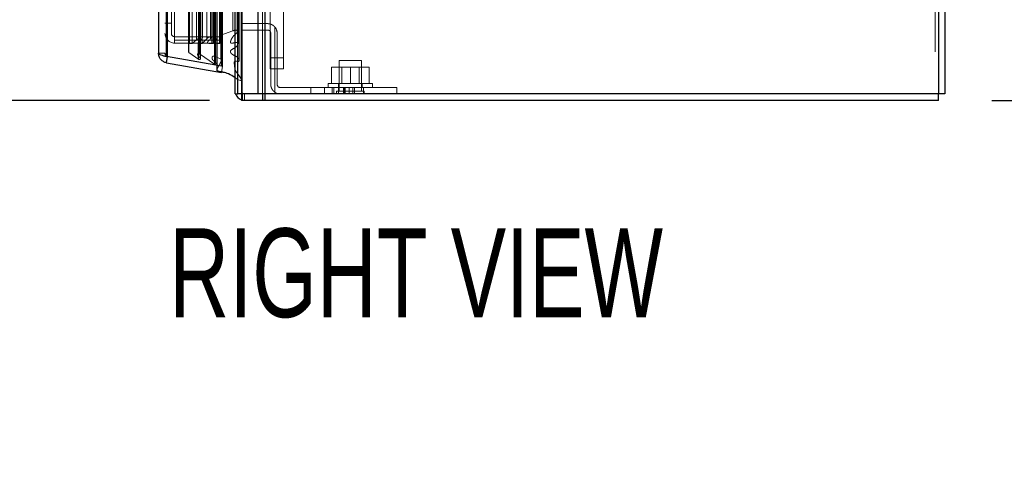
# Model space of a CAD drawing. Header units: inches. Extents: x 0.2 to 10.8, y 0.2 to 8.2.
# Tile 89 of 123: x 5.84 to 6.765, y 2.539 to 2.967. Entities that reach past the tile are written whole.
import ezdxf

# ---------------------------------------------------------------- set-up
doc = ezdxf.new("R2010")
doc.units = ezdxf.units.IN
doc.header["$MEASUREMENT"] = 0
doc.linetypes.add('HIDDEN', pattern=[0.075, 0.05, -0.025])
doc.layers.add('DIMENSIONS', color=140, linetype='Continuous')
doc.layers.add('TEXT', color=140, linetype='Continuous')
doc.styles.add('SLDTEXTSTYLE0', font='TXT', dxfattribs={"width": 0.7})
doc.dimstyles.new('SLDDIMSTYLE1', dxfattribs={"dimtxt": 0.084961, "dimasz": 0.13, "dimexe": 0, "dimexo": 0.0625, "dimgap": 0.02124, "dimtad": 0, "dimtih": 1, "dimtoh": 1, "dimlfac": 12, "dimrnd": 1e-09, "dimzin": 12, "dimdsep": 46, "dimtxsty": 'SLDTEXTSTYLE0', "dimsah": 1, "dimcen": 0.09, "dimadec": 0, "dimazin": 3, "dimtfac": 1, "dimtmove": 0, "dimatfit": 0, "dimfxl": 0, "dimfrac": 2, "dimtolj": 1, "dimtzin": 12, "dimarcsym": 0})

# ---------------------------------------------------------------- blocks, each defined once
blk = doc.blocks.new('_D_13')
at = {"layer": 'DIMENSIONS'}
for p, q in [((6.88503, 3.0635), (6.88503, 3.3135)), ((6.78471, 3.0635), (7.01003, 3.0635)), ((6.75325, 2.89175), (7.01003, 2.89175)), ((6.88503, 2.67575), (6.88503, 2.89175)), ((7.01034, 2.67575), (6.88503, 2.67575)), ((7.16353, 2.67575), (7.135, 2.67575)), ((7.135, 2.67575), (7.135, 2.54072)), ((7.416, 2.67575), (7.44453, 2.67575)), ((7.44453, 2.67575), (7.44453, 2.54072)), ((7.135, 2.54072), (7.16353, 2.54072)), ((7.44453, 2.54072), (7.416, 2.54072))]:
    blk.add_line(p, q, dxfattribs=at)
for points in [[(6.88503, 3.0635), (6.90503, 3.1935), (6.86503, 3.1935)], [(6.88503, 2.89175), (6.86503, 2.76175), (6.90503, 2.76175)]]:
    blk.add_solid(points, dxfattribs=at)
at = {"layer": 'DIMENSIONS', "char_height": 0.083333, "attachment_point": 1, "style": 'SLDTEXTSTYLE0'}
for s, insert in [('2.06', (7.16353, 2.8022)), ('52.3', (7.16353, 2.64815))]:
    blk.add_mtext(s, dxfattribs=dict(at, insert=insert))
blk = doc.blocks.new('_D_18')
at = {"layer": 'DIMENSIONS'}
for p, q in [((5.68137, 3.0955), (5.68137, 3.3455)), ((6.02317, 3.0955), (5.55637, 3.0955)), ((6.01854, 2.89175), (5.55637, 2.89175)), ((5.68137, 2.67575), (5.68137, 2.89175)), ((5.02571, 2.67575), (4.99718, 2.67575)), ((4.99718, 2.67575), (4.99718, 2.54072)), ((5.27818, 2.67575), (5.30671, 2.67575)), ((5.30671, 2.67575), (5.30671, 2.54072)), ((5.43137, 2.67575), (5.68137, 2.67575)), ((4.99718, 2.54072), (5.02571, 2.54072)), ((5.30671, 2.54072), (5.27818, 2.54072))]:
    blk.add_line(p, q, dxfattribs=at)
for points in [[(5.68137, 3.0955), (5.70137, 3.2255), (5.66137, 3.2255)], [(5.68137, 2.89175), (5.66137, 2.76175), (5.70137, 2.76175)]]:
    blk.add_solid(points, dxfattribs=at)
at = {"layer": 'DIMENSIONS', "char_height": 0.083333, "attachment_point": 1, "style": 'SLDTEXTSTYLE0'}
for s, insert in [('2.45', (5.02571, 2.8022)), ('62.1', (5.02571, 2.64815))]:
    blk.add_mtext(s, dxfattribs=dict(at, insert=insert))

msp = doc.modelspace()

# ---------------------------------------------------------------- linework, layer by layer
at = {"color": 7, "linetype": 'HIDDEN', "lineweight": 18}
for p, q in [((6.7002513, 5.6371666), (6.7002513, 2.8977542)), ((6.7002513, 5.6371666), (6.7002513, 2.8977542)), ((6.0642966, 2.8977542), (6.0642966, 5.3424034)), ((6.0685393, 2.8977542), (6.0685393, 5.3424034)), ((6.0685393, 2.8977542), (6.0685393, 5.3424034)), ((6.0706606, 5.3435837), (6.0706606, 2.8977542)), ((6.0706606, 2.8977542), (6.0706606, 5.3435837)), ((6.0706606, 2.8977542), (6.0706606, 5.3435837)), ((6.0452206, 2.8977542), (6.0452206, 5.3334298)), ((6.0485846, 2.8977542), (6.0485846, 5.3331709)), ((6.0494633, 2.8977542), (6.0494633, 5.3334298)), ((6.0494633, 2.8977542), (6.0494633, 5.3334298)), ((6.0449664, 2.9113883), (6.0449664, 5.3199371)), ((6.025556, 2.9205246), (6.025556, 5.3108008)), ((6.025556, 2.9205246), (6.025556, 5.3108008)), ((5.9782606, 5.2983822), (5.9782606, 2.9329432)), ((5.9793025, 2.9329432), (5.9793025, 5.2983822)), ((5.9793025, 5.2983822), (5.9793025, 2.9329432)), ((6.0087437, 2.9301569), (6.0087437, 5.3011684)), ((6.0101753, 2.931081), (6.0101753, 5.3002402)), ((6.0210204, 5.2998237), (6.0210204, 2.9315059)), ((6.0234183, 2.9255932), (6.0234183, 5.3057321)), ((6.0244106, 2.9268481), (6.0244106, 5.304478)), ((6.0254717, 5.3067068), (6.0254717, 2.9246186)), ((6.0259813, 2.9245287), (6.0259813, 5.3067966)), ((6.0294055, 2.9303066), (6.0294055, 5.3010187)), ((6.0294055, 2.9303066), (6.0294055, 5.3010187)), ((6.0298571, 2.929343), (6.0298571, 5.3019824)), ((6.0298839, 2.9295527), (6.0298839, 5.3017727)), ((6.0308234, 2.9238586), (6.0308234, 5.3074667)), ((6.0417112, 5.3049818), (6.0417112, 2.9263554)), ((5.9768234, 5.295437), (5.9768234, 2.9358883)), ((5.9988784, 2.9374924), (5.9988784, 5.2938329)), ((5.9993111, 2.9367617), (5.9993111, 5.2945636)), ((6.0075633, 5.2971352), (6.0075633, 2.9341858)), ((6.009328, 2.9354593), (6.009328, 5.295866)), ((6.0233873, 2.9331404), (6.0233873, 5.298185)), ((6.0382746, 5.2936811), (6.0382746, 2.9376198)), ((5.9997117, 2.9452097), (5.9997117, 5.2861157)), ((5.9997117, 2.9452097), (5.9997117, 5.2861157)), ((6.0022443, 2.9452097), (6.0022443, 5.2861157)), ((6.0065525, 2.9485756), (6.0065525, 5.2827497)), ((6.008067, 5.2854516), (6.008067, 2.9458742)), ((6.0082791, 2.9452097), (6.0082791, 5.2861157)), ((6.0117242, 2.9452097), (6.0117242, 5.2861157)), ((6.0119929, 2.9506137), (6.0119929, 5.2807189)), ((6.0160488, 2.9495049), (6.0160488, 5.2818205)), ((6.0160488, 2.9495049), (6.0160488, 5.2818205)), ((6.0165962, 5.2852143), (6.0165962, 2.9461095)), ((6.0196039, 2.9497509), (6.0196039, 5.281563)), ((6.0208948, 2.9452097), (6.0208948, 5.2861157)), ((6.0220679, 5.2861157), (6.0220679, 2.9452097)), ((6.0220679, 2.9452097), (6.0220679, 5.2861157)), ((6.0224846, 2.9456263), (6.0224846, 5.285699)), ((6.0254013, 5.285699), (6.0254013, 2.9456263)), ((6.0258179, 2.9452097), (6.0258179, 5.2861157)), ((6.0258179, 5.2861157), (6.0258179, 2.9452097)), ((6.0278915, 2.9452097), (6.0278915, 5.2861157)), ((6.0278915, 2.9452097), (6.0278915, 5.2861157)), ((6.0284901, 5.283121), (6.0284901, 2.9482043)), ((6.0287346, 2.946043), (6.0287346, 5.2852823)), ((6.0287346, 2.946043), (6.0287346, 5.2852823)), ((6.028805, 2.9521229), (6.028805, 5.2792025)), ((6.028805, 2.9521229), (6.028805, 5.2792025)), ((6.0293522, 2.9528959), (6.0293522, 5.2784294)), ((6.0293522, 2.9528959), (6.0293522, 5.2784294)), ((6.0405441, 2.9569864), (6.0405441, 5.274339)), ((6.0446779, 2.9562076), (6.0446779, 5.275083)), ((5.9828234, 2.9642738), (5.9828234, 3.0182043)), ((5.9858234, 3.0182043), (5.9858234, 2.9482043)), ((6.0757119, 2.9800131), (6.0757119, 2.9317505)), ((6.0882119, 2.9317505), (6.0882119, 2.9800131)), ((5.9828234, 2.9642738), (5.9768234, 2.9642738)), ((5.9828234, 2.9545238), (5.9828234, 2.9642738)), ((6.0485846, 2.9637542), (6.0731679, 2.9637542)), ((6.0798346, 2.9608003), (6.0798346, 2.8995047)), ((6.0798346, 2.8995047), (6.0798346, 2.9608003)), ((6.0284901, 2.9515238), (5.9858234, 2.9515238)), ((6.0119929, 2.9506064), (6.0119929, 2.9506136)), ((6.0287346, 2.946043), (6.028805, 2.9521229)), ((6.0293522, 2.9528959), (6.0405441, 2.9569864)), ((6.0731679, 2.9577542), (6.0485846, 2.9577542)), ((6.0761679, 2.9067542), (6.0761679, 2.9547542)), ((6.0821679, 2.9547542), (6.0821679, 2.9067542)), ((6.0284901, 2.9482043), (5.9858234, 2.9482043)), ((5.9858234, 2.9482043), (5.9858234, 2.9455238)), ((6.0284901, 2.9455238), (5.9858234, 2.9455238)), ((5.9997117, 2.9452097), (6.0022443, 2.9452097)), ((6.0022443, 2.9452097), (6.0065525, 2.9485756)), ((6.008067, 2.9458741), (6.008067, 2.9311642)), ((6.0082791, 2.9452097), (6.0117242, 2.9452097)), ((6.0117242, 2.9452097), (6.0160488, 2.9495049)), ((6.0208948, 2.9452097), (6.0220679, 2.9452097)), ((6.0258179, 2.9452097), (6.0278915, 2.9452097)), ((6.0284901, 2.9482043), (6.0284901, 2.9455238)), ((5.9768234, 2.9358883), (5.9708234, 2.9358883)), ((5.9782606, 2.9329432), (5.9793025, 2.9329432)), ((5.9792727, 2.9327647), (5.9793025, 2.9329339)), ((6.0308234, 2.9238586), (5.9793025, 2.9329432)), ((5.9793025, 2.9329339), (6.0308234, 2.9238493)), ((6.0087437, 2.9301569), (5.9993111, 2.9367617)), ((6.0234183, 2.9255932), (6.009328, 2.9354593)), ((6.0210204, 2.9315057), (6.0210204, 2.9315016)), ((6.0294055, 2.9303066), (6.0233873, 2.9331404)), ((6.0757119, 2.9317505), (6.0882119, 2.9317505)), ((6.0757119, 2.9213339), (6.0757119, 2.9317505)), ((6.0757119, 2.9317505), (6.0882119, 2.9317505)), ((6.0882119, 2.9317505), (6.0882119, 2.9213339)), ((6.0244106, 2.9268473), (6.0244106, 2.926848)), ((6.025556, 2.9205246), (6.0298571, 2.929343)), ((6.0297816, 2.9179405), (6.0308234, 2.9238493)), ((6.029851, 2.9238586), (6.0308234, 2.9238586)), ((6.0417112, 2.9263553), (6.0417112, 2.926347)), ((6.1331679, 2.9075042), (6.1331679, 2.9229209)), ((6.1509179, 2.9229209), (6.1331679, 2.9229209)), ((6.1509179, 2.9290042), (6.1405013, 2.9290042)), ((6.1405013, 2.9290042), (6.1405013, 2.9003584)), ((6.1427554, 2.9229209), (6.1427554, 2.9075042)), ((6.1613346, 2.9290042), (6.1509179, 2.9290042)), ((6.1509179, 2.9075042), (6.1509179, 2.9229209)), ((6.1686679, 2.9229209), (6.1509179, 2.9229209)), ((6.1590804, 2.9075042), (6.1590804, 2.9229209)), ((6.1613346, 2.9003584), (6.1613346, 2.9290042)), ((6.1686679, 2.9075042), (6.1686679, 2.9229209)), ((6.0449664, 2.9113883), (6.0425846, 2.9130856)), ((6.0757119, 2.9213339), (6.0882119, 2.9213339)), ((6.0851679, 2.9037542), (6.1631679, 2.9037542)), ((6.1136888, 2.9037542), (6.1136888, 2.8977542)), ((6.1267096, 2.8977542), (6.1267096, 2.9037542)), ((6.1267096, 2.8977542), (6.1267096, 2.9037542)), ((6.1267096, 2.8977542), (6.1267096, 2.9037542)), ((6.1267096, 2.8977542), (6.1267096, 2.9037542)), ((6.1300846, 2.9075042), (6.1717513, 2.9075042)), ((6.1300846, 2.9075042), (6.1300846, 2.9037542)), ((6.1339317, 2.8977542), (6.1339317, 2.9037542)), ((6.1353957, 2.8977542), (6.1353957, 2.9037542)), ((6.1398036, 2.8977542), (6.1398036, 2.9037542)), ((6.1398036, 2.8977542), (6.1398036, 2.9037542)), ((6.1398763, 2.9075042), (6.1398763, 2.9037542)), ((6.1445655, 2.8977542), (6.1445655, 2.9037542)), ((6.1451608, 2.8977542), (6.1451608, 2.9037542)), ((6.1459733, 2.9037542), (6.1459733, 2.8977542)), ((6.1496814, 2.8977542), (6.1496814, 2.9037542)), ((6.1532528, 2.8977542), (6.1532528, 2.9037542)), ((6.1547577, 2.8977542), (6.1547577, 2.9037542)), ((6.154765, 2.8977542), (6.154765, 2.9037542)), ((6.1619596, 2.9037542), (6.1619596, 2.9075042)), ((6.1631679, 2.8977542), (6.1631679, 2.9037542)), ((6.1631679, 2.9037542), (6.1944179, 2.9037542)), ((6.1631679, 2.9037542), (6.1631679, 2.8977542)), ((6.1717513, 2.9037542), (6.1717513, 2.9075042)), ((6.1944179, 2.9037542), (6.1944179, 2.8977542)), ((6.0494623, 2.8977542), (6.0494623, 2.8917542)), ((6.0515846, 2.8977542), (6.0515846, 2.8917542)), ((6.0685383, 2.8977542), (6.0685383, 2.8917542)), ((6.0706573, 2.8977542), (6.0706573, 2.8917542)), ((6.1509179, 2.9003584), (6.1378971, 2.9003584)), ((6.1378971, 2.9003584), (6.1378971, 2.8977542)), ((6.1639388, 2.9003584), (6.1509179, 2.9003584)), ((6.1639388, 2.8977542), (6.1639388, 2.9003584))]:
    msp.add_line(p, q, dxfattribs=at)
at = {"color": 7, "linetype": 'Continuous', "lineweight": 25}
for p, q in [((6.7032513, 5.6385655), (6.7032513, 2.8977542)), ((6.7092513, 5.6395189), (6.7092513, 2.8977542)), ((6.0642966, 2.8977542), (6.0642966, 5.3424034)), ((6.0706606, 5.3435837), (6.0706606, 2.8977542)), ((6.0425846, 2.8977542), (6.0425846, 5.3331709)), ((6.0452206, 2.8977542), (6.0452206, 5.3334298)), ((5.9782606, 2.9329432), (5.9782606, 5.2983822)), ((6.0297816, 2.9238586), (6.0297816, 5.3074667)), ((5.9708234, 5.295437), (5.9708234, 2.9358883)), ((6.0297816, 2.9238586), (5.9782606, 2.9329432)), ((5.9782606, 2.927025), (5.9792727, 2.9327647)), ((5.9782606, 2.927025), (6.0297816, 2.9179405)), ((6.0254717, 2.9246186), (6.0254717, 2.9201593)), ((6.0259813, 2.9193914), (6.0259813, 2.9245287)), ((6.0297816, 2.9238586), (6.029851, 2.9238586)), ((6.0425846, 2.8977542), (6.0452206, 2.8977542)), ((6.0642966, 2.8977542), (6.0452206, 2.8977542)), ((6.0485846, 2.8977542), (6.0485846, 2.8917542)), ((6.0494623, 2.8977542), (6.0494623, 2.8917542)), ((6.0706606, 2.8977542), (6.0642966, 2.8977542)), ((6.0685383, 2.8977542), (6.0685383, 2.8917542)), ((6.0706573, 2.8977542), (6.0706573, 2.8917542)), ((6.7032513, 2.8977542), (6.0706606, 2.8977542)), ((6.7032513, 2.8917542), (6.7032513, 2.8977542)), ((6.7092513, 2.8977542), (6.7032513, 2.8977542)), ((6.0494623, 2.8917542), (6.0485846, 2.8917542)), ((6.0685383, 2.8917542), (6.0494623, 2.8917542)), ((6.0706573, 2.8917542), (6.0685383, 2.8917542)), ((6.7032513, 2.8917542), (6.0706573, 2.8917542))]:
    msp.add_line(p, q, dxfattribs=at)
at = {"color": 7, "linetype": 'HIDDEN', "lineweight": 18, "flags": 128}
for points in [[(6.0484736, 2.911328), (6.0484741, 4.1061321), (6.0484736, 5.3199931)], [(6.0465738, 2.9293851), (6.046574, 4.0669415), (6.0465738, 5.3019288)], [(6.0382867, 5.2847943), (6.0382866, 4.1251902), (6.0382867, 2.9465329)], [(6.0454028, 2.9448457), (6.0454034, 4.0669338), (6.0454028, 5.2864971)], [(6.0454028, 2.9448289), (6.0454035, 4.1406842), (6.0454028, 5.286496)], [(6.0465462, 2.9293851), (6.0465367, 2.928961), (6.0464126, 2.9286888), (6.0461728, 2.9284857), (6.0458636, 2.9283601), (6.0455458, 2.9283063), (6.0450386, 2.9283088), (6.0440901, 2.9283904), (6.0432295, 2.9284371), (6.042902, 2.9284038), (6.0426524, 2.9283339), (6.0424317, 2.9282315), (6.0422029, 2.9280649), (6.042007, 2.9278231), (6.0418645, 2.9275033), (6.0420497, 2.9234122), (6.0430226, 2.91937), (6.0459464, 2.9158317), (6.0482331, 2.9120391), (6.0484644, 2.9113693), (6.0485254, 2.9110195), (6.0484538, 2.9106656), (6.0483851, 2.9105759), (6.0483283, 2.9105319), (6.0482054, 2.9104815), (6.0480398, 2.9104576), (6.0476144, 2.9104861), (6.0449664, 2.9113883), (6.0449664, 2.9113883)], [(6.0430993, 2.8977542), (6.0427575, 2.8989984), (6.0425846, 2.9007542)], [(6.0515846, 2.8917542), (6.0498288, 2.8919271), (6.0485846, 2.8922689)]]:
    msp.add_lwpolyline(points, dxfattribs=at)
at = {"color": 7, "linetype": 'HIDDEN', "lineweight": 18}
for centre, radius, start, end in [((6.0731679, 2.9547542), 0.009, 0, 42.2054464), ((5.9858234, 2.9545238), 0.009, 180, 270), ((5.9858234, 2.9545238), 0.003, 180, 270), ((6.0239429, 2.9483347), 0.0014583, 0, 180), ((6.0296382, 2.9521132), 0.0008333, 110.0765428, 179.3367158), ((5.9997117, 2.9443763), 0.0008333, 90, 180), ((6.0220679, 2.9456263), 0.0004167, 270, 0), ((6.0258179, 2.9456263), 0.0004167, 180, 270), ((6.0278915, 2.9460528), 0.0008431, 270, 359.3367158), ((5.9997117, 2.9374924), 0.0008333, 180, 241.2673753), ((6.0290505, 2.9295527), 0.0008333, 345.4243751, 64.7861857), ((6.026305, 2.9201593), 0.0008333, 154, 180), ((6.0851679, 2.9067542), 0.003, 180, 270), ((6.0515846, 2.9007542), 0.003, 180, 270), ((6.0851679, 2.9067542), 0.009, 233.6587969, 270)]:
    msp.add_arc(centre, radius, start, end, dxfattribs=at)
at = {"color": 7, "linetype": 'Continuous', "lineweight": 25}
for centre, radius, start, end in [((6.026305, 2.9201593), 0.0008333, 180, 247.1422396), ((6.0515846, 2.9007542), 0.009, 199.4712206, 250.5287794)]:
    msp.add_arc(centre, radius, start, end, dxfattribs=at)
at = {"color": 7, "linetype": 'HIDDEN', "lineweight": 18}
for points, knots in [([(6.0731679, 2.9637542), (6.0737881, 2.9637542), (6.0744015, 2.9636908), (6.0756141, 2.9634375), (6.0762199, 2.963244), (6.0773645, 2.9627404), (6.0779076, 2.9624311), (6.078933, 2.9616941), (6.0794081, 2.9612706), (6.0798346, 2.9608003)], [0, 0, 0, 0, 0.25, 0.25, 0.5, 0.5, 0.75, 0.75, 1, 1, 1, 1]), ([(6.0065525, 2.9485756), (6.0066585, 2.9486737), (6.0068707, 2.9488699), (6.0072132, 2.9491481), (6.007567, 2.949419), (6.0079289, 2.9496848), (6.0082939, 2.9499497), (6.0086653, 2.9502099), (6.009047, 2.9504618), (6.0094852, 2.9507304), (6.0099595, 2.9509905), (6.0104508, 2.951216), (6.0108752, 2.9513554), (6.0112278, 2.9514057), (6.0115173, 2.9514023), (6.0117658, 2.9513504), (6.0119553, 2.9512042), (6.0120588, 2.9509955), (6.0120532, 2.9507622), (6.0119747, 2.9505186), (6.0117956, 2.9501091), (6.0113914, 2.9494932), (6.0106859, 2.9486392), (6.0099372, 2.9478231), (6.009218, 2.9470961), (6.0086908, 2.9465568), (6.0082704, 2.9461658), (6.0080572, 2.9458777), (6.0079515, 2.9456645), (6.0079599, 2.9454703), (6.008064, 2.9453401), (6.0081724, 2.9452593), (6.0082484, 2.945224), (6.0082791, 2.9452097)], [0, 0, 0, 0, 0.031289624, 0.062638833, 0.09399003, 0.125251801, 0.156344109, 0.187316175, 0.218255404, 0.249225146, 0.290769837, 0.325555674, 0.353372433, 0.374159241, 0.389516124, 0.404845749, 0.42003185, 0.43635574, 0.457939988, 0.478905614, 0.499225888, 0.566336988, 0.649904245, 0.74963878, 0.812335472, 0.874945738, 0.914879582, 0.937516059, 0.956310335, 0.97106709, 0.983435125, 0.993302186, 1, 1, 1, 1]), ([(6.0160488, 2.9495049), (6.016238, 2.9496885), (6.0165902, 2.9500304), (6.0171368, 2.9504693), (6.017626, 2.9508233), (6.0180784, 2.9510761), (6.0185197, 2.951215), (6.0189355, 2.9512717), (6.0193279, 2.9512369), (6.0195826, 2.9510739), (6.0197146, 2.9508805), (6.0198055, 2.9506301), (6.019819, 2.9502917), (6.0196876, 2.9498898), (6.0194478, 2.9494445), (6.0191085, 2.948946), (6.0186412, 2.9484117), (6.0180474, 2.9478094), (6.0174071, 2.9472484), (6.0169121, 2.9467426), (6.0166673, 2.9463837), (6.0165821, 2.9461374), (6.0166174, 2.9459202), (6.0167723, 2.9456986), (6.0170487, 2.9455248), (6.0173621, 2.9454149), (6.0176666, 2.9453443), (6.0179178, 2.9453011), (6.01809, 2.9452777), (6.0181808, 2.945267), (6.0182287, 2.9452617), (6.0182511, 2.9452593), (6.0182604, 2.9452583), (6.0182643, 2.9452579), (6.0182673, 2.9452576), (6.0182758, 2.9452567), (6.0182646, 2.9452579), (6.018271, 2.9452572), (6.0182725, 2.945257), (6.0182727, 2.945257), (6.018273, 2.945257), (6.0182732, 2.945257), (6.0182734, 2.945257), (6.0182736, 2.9452569), (6.0182738, 2.9452569), (6.018274, 2.9452569), (6.0182742, 2.9452569), (6.0182744, 2.9452569), (6.0182746, 2.9452568), (6.0182748, 2.9452568), (6.018275, 2.9452568), (6.0182752, 2.9452568), (6.0182754, 2.9452568), (6.0182756, 2.9452567), (6.0182758, 2.9452567), (6.0182759, 2.9452567), (6.0182761, 2.9452567), (6.0182763, 2.9452567), (6.0182765, 2.9452566), (6.0182767, 2.9452566), (6.0182768, 2.9452566), (6.018277, 2.9452566), (6.0182772, 2.9452566), (6.0182774, 2.9452565), (6.0182775, 2.9452565), (6.0182777, 2.9452565), (6.0182779, 2.9452565), (6.0182781, 2.9452565), (6.0182782, 2.9452565), (6.0182784, 2.9452564), (6.0182785, 2.9452564), (6.0182787, 2.9452564), (6.0182789, 2.9452564), (6.018279, 2.9452564), (6.0182792, 2.9452564), (6.0182793, 2.9452563), (6.0182795, 2.9452563), (6.0182796, 2.9452563), (6.0182798, 2.9452563), (6.0182799, 2.9452563), (6.0182801, 2.9452563), (6.0182802, 2.9452563), (6.0182804, 2.9452562), (6.0182805, 2.9452562), (6.0182806, 2.9452562), (6.0182808, 2.9452562), (6.0182809, 2.9452562), (6.018281, 2.9452562), (6.0182812, 2.9452562), (6.0182813, 2.9452561), (6.0182814, 2.9452561), (6.0182815, 2.9452561), (6.0182816, 2.9452561), (6.0182816, 2.9452561), (6.0182817, 2.9452561), (6.0182817, 2.9452561), (6.0182818, 2.9452561), (6.0182818, 2.9452561), (6.0182819, 2.9452561), (6.0182819, 2.9452561), (6.018282, 2.9452561), (6.018282, 2.9452561), (6.018282, 2.9452561), (6.0182821, 2.9452561), (6.0182821, 2.9452561), (6.0182822, 2.9452561), (6.0182822, 2.9452561), (6.0182823, 2.945256), (6.0182823, 2.945256), (6.0182824, 2.945256), (6.0182824, 2.945256), (6.0182825, 2.945256), (6.0182825, 2.945256), (6.0182826, 2.945256), (6.0182826, 2.945256), (6.0182827, 2.945256), (6.0182827, 2.945256), (6.0182828, 2.945256), (6.0182828, 2.945256), (6.0182829, 2.945256), (6.018283, 2.945256), (6.018283, 2.945256), (6.0182831, 2.945256), (6.0182831, 2.945256), (6.0182832, 2.9452559), (6.0182833, 2.9452559), (6.0182834, 2.9452559), (6.0182834, 2.9452559), (6.0182835, 2.9452559), (6.0182836, 2.9452559), (6.0182836, 2.9452559), (6.0182837, 2.9452559), (6.0182838, 2.9452559), (6.0182839, 2.9452559), (6.0182839, 2.9452559), (6.018284, 2.9452559), (6.0182841, 2.9452559), (6.0182842, 2.9452558), (6.0182861, 2.9452557), (6.0182916, 2.9452551), (6.0183044, 2.9452538), (6.0183302, 2.9452513), (6.0183823, 2.9452464), (6.0184861, 2.9452374), (6.0186774, 2.9452235), (6.0190284, 2.9452043), (6.0195391, 2.9451896), (6.0201906, 2.9451893), (6.0206517, 2.9452026), (6.0208948, 2.9452097)], [0, 0, 0, 0, 0.05511512, 0.10259353, 0.14230862, 0.17480459, 0.2010287, 0.22552548, 0.24691893, 0.26650838, 0.28132357, 0.29888181, 0.3292506, 0.36224632, 0.39884844, 0.44536955, 0.49631567, 0.55157601, 0.62331219, 0.67304639, 0.7014059, 0.71750883, 0.73373796, 0.75403185, 0.77544055, 0.79527233, 0.81425978, 0.83100831, 0.83967566, 0.84435104, 0.84679229, 0.84803456, 0.84821905, 0.84842768, 0.84866045, 0.84892276, 0.84918066, 0.84942882, 0.84944127, 0.84945362, 0.84946587, 0.84947803, 0.84949008, 0.84950204, 0.8495139, 0.84952567, 0.84953733, 0.8495489, 0.84956038, 0.84957175, 0.84958303, 0.84959421, 0.84960529, 0.84961627, 0.84962716, 0.84963795, 0.84964864, 0.84965924, 0.84966973, 0.84968013, 0.84969044, 0.84970064, 0.84971075, 0.84972076, 0.84973068, 0.8497405, 0.84975022, 0.84975984, 0.84976937, 0.8497788, 0.84978813, 0.84979737, 0.8498065, 0.84981555, 0.84982449, 0.84983334, 0.84984209, 0.84985075, 0.84985931, 0.84986777, 0.84987614, 0.84988441, 0.84989258, 0.84990066, 0.84990864, 0.84991652, 0.84992431, 0.849932, 0.8499396, 0.8499471, 0.8499545, 0.84996181, 0.84996381, 0.84996611, 0.8499687, 0.84997159, 0.84997477, 0.84997825, 0.84998203, 0.84998402, 0.8499861, 0.84998824, 0.84999046, 0.84999276, 0.84999512, 0.84999757, 0.85000008, 0.85000267, 0.85000533, 0.85000807, 0.85001088, 0.85001377, 0.85001673, 0.85001976, 0.85002287, 0.85002605, 0.8500293, 0.85003263, 0.85003604, 0.85003951, 0.85004306, 0.85004669, 0.85005039, 0.85005416, 0.850058, 0.85006192, 0.85006592, 0.85006999, 0.85007413, 0.85007834, 0.85008263, 0.850087, 0.85009144, 0.85009595, 0.85010053, 0.85010519, 0.85010993, 0.85011473, 0.85011961, 0.85043571, 0.85106977, 0.85234473, 0.85491674, 0.86010657, 0.87033026, 0.88799637, 0.9206642, 0.95816765, 1, 1, 1, 1]), ([(6.0405441, 2.9569864), (6.041006, 2.9571732), (6.0416644, 2.9574395), (6.0424963, 2.9576723), (6.0429694, 2.9577298), (6.0433399, 2.9577133), (6.0436796, 2.9576287), (6.0440243, 2.9574675), (6.0443361, 2.9571749), (6.0446224, 2.9566874), (6.0447336, 2.9560699), (6.0440462, 2.9544803), (6.0410631, 2.9525181), (6.0392725, 2.9494029), (6.0383898, 2.9472298), (6.0382387, 2.9462432), (6.0382886, 2.9459032), (6.0384072, 2.9456723), (6.0385809, 2.9455363), (6.0387534, 2.9454531), (6.0391508, 2.9453474), (6.0405975, 2.9453961), (6.0422385, 2.9458931), (6.0438513, 2.9461435), (6.0445269, 2.9460749), (6.044843, 2.9459959), (6.0451427, 2.9458215), (6.0452899, 2.9455968), (6.0454542, 2.9451468), (6.0453933, 2.9444225), (6.044805, 2.9431727), (6.0429109, 2.941002), (6.0400229, 2.9399546), (6.0385557, 2.9385199), (6.0383366, 2.9381535), (6.038307, 2.9378231), (6.0382888, 2.9376198)], [0, 0, 0, 0, 0.036701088, 0.052302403, 0.06109903, 0.069478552, 0.077656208, 0.085518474, 0.097094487, 0.113387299, 0.136816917, 0.155087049, 0.273481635, 0.405347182, 0.478655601, 0.493332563, 0.501674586, 0.511763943, 0.515961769, 0.519680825, 0.526453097, 0.544584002, 0.617232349, 0.64960499, 0.655657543, 0.664013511, 0.672574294, 0.681723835, 0.687010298, 0.717811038, 0.750450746, 0.815168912, 0.960441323, 0.968496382, 0.980607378, 1, 1, 1, 1]), ([(6.0761679, 2.9547542), (6.0761679, 2.9551535), (6.0760886, 2.9555455), (6.0757838, 2.9562752), (6.0755582, 2.956609), (6.0750015, 2.9571608), (6.074666, 2.9573822), (6.0739474, 2.9576771), (6.0735579, 2.9577542), (6.0731679, 2.9577542)], [0, 0, 0, 0, 0.25, 0.25, 0.5, 0.5, 0.75, 0.75, 1, 1, 1, 1]), ([(6.0082791, 2.9452097), (6.0082575, 2.9452194), (6.0081994, 2.9452456), (6.0081081, 2.9453051), (6.0079998, 2.9454043), (6.0079739, 2.9454997), (6.0079597, 2.9455517)], [0, 0, 0, 0, 0.12987478, 0.34954381, 0.64531288, 1, 1, 1, 1]), ([(5.9793025, 2.9329432), (5.9792048, 2.9330133), (5.9790093, 2.9331535), (5.9787257, 2.9333639), (5.9784525, 2.9335743), (5.9781931, 2.9337846), (5.9779499, 2.933995), (5.9777252, 2.9342054), (5.9774707, 2.9344682), (5.9772118, 2.9347839), (5.9769911, 2.935152), (5.9768499, 2.9355202), (5.9768323, 2.9357656), (5.9768234, 2.9358883)], [0, 0, 0, 0, 0.071449, 0.14289799, 0.21434699, 0.28579598, 0.35724498, 0.42869398, 0.50014297, 0.62510723, 0.75007149, 0.87503574, 1, 1, 1, 1]), ([(5.9768234, 2.9358883), (5.9768263, 2.9357886), (5.9768321, 2.9355891), (5.9768784, 2.9352929), (5.9769519, 2.9350026), (5.9770545, 2.9347211), (5.9771844, 2.9344512), (5.9773406, 2.9341955), (5.9775666, 2.9338972), (5.9778852, 2.9335781), (5.978316, 2.9332781), (5.9787915, 2.9330508), (5.9791322, 2.9329729), (5.9793025, 2.9329339)], [0, 0, 0, 0, 0.071449, 0.14289799, 0.21434699, 0.28579598, 0.35724498, 0.42869398, 0.50014297, 0.62510723, 0.75007149, 0.87503574, 1, 1, 1, 1]), ([(6.009328, 2.9354593), (6.00921, 2.9355124), (6.0089945, 2.9356091), (6.008689, 2.9357261), (6.008439, 2.9357901), (6.0081958, 2.9358221), (6.0079037, 2.9358), (6.0076119, 2.9355995), (6.0073978, 2.9352843), (6.0073066, 2.9349266), (6.0073673, 2.9345773), (6.0075003, 2.9342912), (6.007655, 2.9340595), (6.0078016, 2.9338787), (6.0080258, 2.9336325), (6.0083638, 2.9333206), (6.0088236, 2.9329398), (6.0092397, 2.9325808), (6.0095935, 2.9322187), (6.009886, 2.9318302), (6.0101225, 2.9313613), (6.0102458, 2.930842), (6.0101748, 2.930409), (6.0099386, 2.9302062), (6.0097662, 2.9301176), (6.009568, 2.9300578), (6.0093542, 2.930028), (6.009137, 2.9300318), (6.008924, 2.9300693), (6.008804, 2.9301276), (6.0087437, 2.9301569)], [0, 0, 0, 0, 0.03553125, 0.06483906, 0.08804889, 0.10350379, 0.12816584, 0.16041458, 0.20201664, 0.24919963, 0.29008514, 0.32626517, 0.3574295, 0.38295507, 0.40251009, 0.46370119, 0.52510414, 0.58566961, 0.62861585, 0.68197844, 0.74511026, 0.8081071, 0.87174499, 0.88998339, 0.90798982, 0.92613908, 0.94448375, 0.96292113, 0.98137599, 1, 1, 1, 1]), ([(6.0233873, 2.9331404), (6.0232767, 2.9331543), (6.0230585, 2.9331818), (6.0227334, 2.9331922), (6.0224258, 2.9331787), (6.0221445, 2.9331389), (6.0218969, 2.9330737), (6.0215611, 2.9329289), (6.0211816, 2.9325364), (6.0210059, 2.9318534), (6.0210113, 2.9311363), (6.0212073, 2.9304908), (6.0215048, 2.9299544), (6.0219087, 2.9294386), (6.0223955, 2.9289826), (6.0228742, 2.9285744), (6.023223, 2.928262), (6.0234417, 2.9280537), (6.0237601, 2.9277364), (6.0241534, 2.9272907), (6.024509, 2.9267209), (6.024556, 2.9262714), (6.0244534, 2.9260213), (6.0243311, 2.9258651), (6.0241973, 2.9257501), (6.0240375, 2.9256577), (6.0238709, 2.9255945), (6.0237078, 2.9255633), (6.0235535, 2.9255607), (6.023462, 2.9255827), (6.0234183, 2.9255932)], [0, 0, 0, 0, 0.02396969, 0.04730213, 0.06933542, 0.08969835, 0.10832905, 0.12548773, 0.17294656, 0.24997545, 0.32586968, 0.39182009, 0.44968688, 0.49920028, 0.56650815, 0.62088216, 0.66107853, 0.687043, 0.69902431, 0.77795241, 0.84702429, 0.88454844, 0.91033239, 0.92422669, 0.93965616, 0.95424672, 0.96761813, 0.97957119, 0.99022617, 1, 1, 1, 1]), ([(6.0465384, 2.929374), (6.0465468, 2.9294588), (6.046575, 2.9297404), (6.0464265, 2.930154), (6.0461319, 2.9308459), (6.0456833, 2.9314898), (6.0450887, 2.9320921), (6.044143, 2.9328745), (6.0422455, 2.9336627), (6.0403361, 2.9346894), (6.0391197, 2.9357394), (6.0385631, 2.9365001), (6.0382931, 2.937158), (6.0382936, 2.9374827), (6.0382938, 2.9376201)], [0, 0, 0, 0, 0.02384973, 0.07916891, 0.11991264, 0.23027001, 0.28109054, 0.32905951, 0.52229707, 0.71805483, 0.80879768, 0.90819739, 0.96115843, 1, 1, 1, 1]), ([(6.0798346, 2.8995047), (6.0792637, 2.8999247), (6.0787533, 2.9004027), (6.0778486, 2.9014705), (6.0774537, 2.9020661), (6.0768226, 2.9033127), (6.0765788, 2.9039747), (6.0762505, 2.9053479), (6.0761679, 2.9060455), (6.0761679, 2.9067542)], [0, 0, 0, 0, 0.25, 0.25, 0.5, 0.5, 0.75, 0.75, 1, 1, 1, 1])]:
    msp.add_open_spline(points, degree=3, knots=knots, dxfattribs=at)
at = {"color": 7, "linetype": 'Continuous', "lineweight": 25}
for points, knots in [([(5.9708234, 2.9358883), (5.9708234, 2.9356429), (5.9710081, 2.9353974), (5.9717244, 2.9349066), (5.9722559, 2.9346612), (5.9736022, 2.9341703), (5.9744165, 2.9339249), (5.9762303, 2.933434), (5.9772293, 2.9331886), (5.9782606, 2.9329432)], [0, 0, 0, 0, 0.25, 0.25, 0.5, 0.5, 0.75, 0.75, 1, 1, 1, 1]), ([(5.9782606, 2.927025), (5.9772293, 2.9272069), (5.9762303, 2.9275705), (5.9744165, 2.9286177), (5.9736022, 2.929301), (5.9722559, 2.9309054), (5.9717244, 2.9318261), (5.9710081, 2.9337942), (5.9708234, 2.9348411), (5.9708234, 2.9358883)], [0, 0, 0, 0, 0.25, 0.25, 0.5, 0.5, 0.75, 0.75, 1, 1, 1, 1]), ([(6.0425846, 2.9130856), (6.0425137, 2.9131362), (6.0406825, 2.9144444), (6.0372258, 2.9164799), (6.0331017, 2.9177654), (6.0307419, 2.9181345), (6.0289528, 2.9185772), (6.0272379, 2.9190471), (6.0259813, 2.9193914)], [0, 0, 0, 0, 0.01582696, 0.40878249, 0.70134181, 0.71145019, 0.78856096, 1, 1, 1, 1])]:
    msp.add_open_spline(points, degree=3, knots=knots, dxfattribs=at)

# ---------------------------------------------------------------- texts
at = {"layer": 'TEXT', "insert": (6.2126398, 2.7715161), "char_height": 0.08333333, "attachment_point": 2, "style": 'SLDTEXTSTYLE0'}
msp.add_mtext('RIGHT VIEW', dxfattribs=at)

# ---------------------------------------------------------------- dimensions: what is measured, and where the dimension line sits
at = {"layer": 'DIMENSIONS'}
for base, p1, p2, picture, middle in [((5.6813732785, 2.8917542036), (6.0731679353, 3.0955042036), (6.0685382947, 2.8917542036), '_D_18', (5.6813732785, 2.6757548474)), ((6.8850319, 2.8917542), (6.7347143, 3.0635042), (6.7032513, 2.8917542), '_D_13', (6.8850319, 2.6757548))]:
    dim = msp.add_linear_dim(base=base, p1=p1, p2=p2, angle=90, dimstyle='SLDDIMSTYLE1', dxfattribs=at)
    dim.commit()
    dim.dimension.update_dxf_attribs({"geometry": picture, "text_midpoint": middle, "dimtype": 160})

doc.saveas('drawing.dxf')
